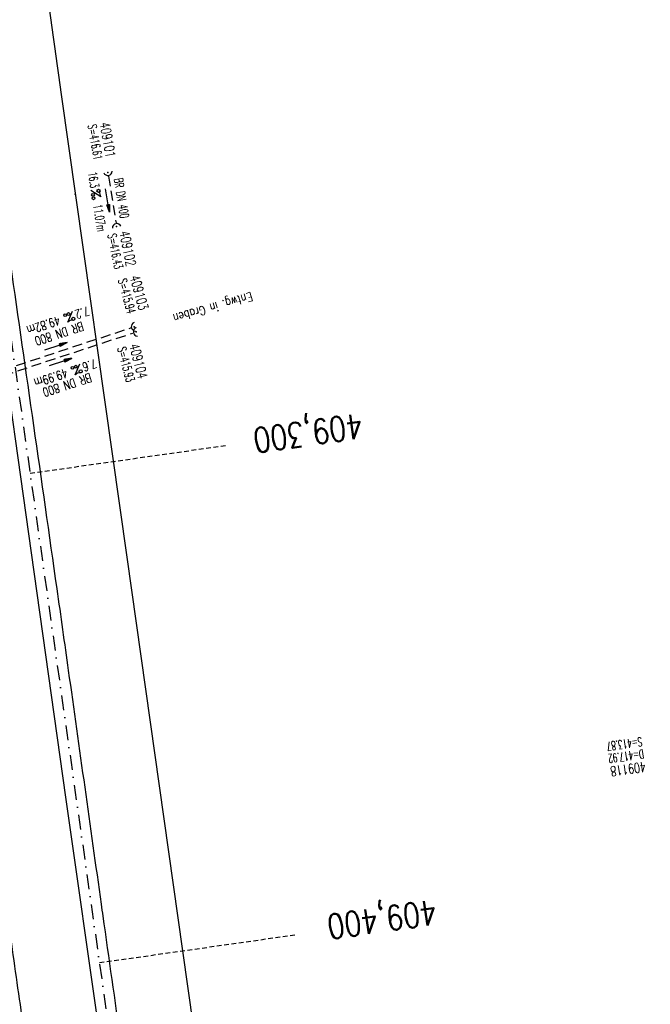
# Model space of a CAD drawing. Extents: x 446388 to 447135, y 445359 to 446567.
# Tile 33 of 39: x 446627 to 446755, y 445803 to 446002. Entities that reach past the tile are written whole.
import ezdxf
from ezdxf.enums import TextEntityAlignment as Align

# ---------------------------------------------------------------- set-up
doc = ezdxf.new("R2010")
doc.units = 0
doc.header["$LTSCALE"] = 2
doc.header["$MEASUREMENT"] = 0
for name, pattern in [('AUSGEZOGEN', [0]), ('GESTRICH-X2', [1.5, 1, -0.5]), ('GESTRICHELT', [0.75, 0.5, -0.25]), ('STRICHPT-X3', [3, 1.5, -0.75, 0, -0.75])]:
    doc.linetypes.add(name, pattern=pattern)
doc.layers.get('0').update_dxf_attribs({"linetype": 'AUSGEZOGEN'})
for name, color, linetype in [('ACHSE', 250, 'STRICHPT-X3'), ('FBR', 8, 'CONTINUOUS'), ('HEKTOM', 250, 'GESTRICHELT'), ('KANAL', 7, 'GESTRICH-X2'), ('PFEIL', 7, 'CONTINUOUS'), ('PKT', 7, 'CONTINUOUS'), ('SCHACHTNR', 6, 'CONTINUOUS'), ('SCHRIFT', 7, 'AUSGEZOGEN'), ('SCHSYMBOL', 7, 'AUSGEZOGEN'), ('TEXTO', 4, 'CONTINUOUS'), ('TEXTU', 4, 'CONTINUOUS')]:
    doc.layers.add(name, color=color, linetype=linetype)
doc.styles.add('ROMANS', font='romans.shx', dxfattribs={"width": 0.8})

# ---------------------------------------------------------------- blocks, each defined once
blk = doc.blocks.new('40')
at = {"color": 0}
blk.add_arc((0.02, 0.31), 0.91, 192.5363, 347.4637, dxfattribs=at)
blk.add_point((0, 0), dxfattribs=at)
blk = doc.blocks.new('PROM')
blk.add_line((1.57, 1.82), (0.02, 0.02))
for centre, radius in [((0.32, 1.51), 0.317), ((0.94, 0.29), 0.283), ((1.64, 0.29), 0.283)]:
    blk.add_circle(centre, radius)
blk.add_arc((0.99, 2.68), 1.03, 239.1414, 303.3549)
blk = doc.blocks.new('PFEIL2')
at = {"color": 0}
for p, q in [((0.88, 0), (-2.4, -0.01)), ((0.88, -0.27), (0.88, 0.28)), ((0.88, 0.28), (2.43, 0.01)), ((0.91, 0.27), (0.88, 0.26)), ((0.97, 0.26), (0.88, 0.25)), ((1.02, 0.25), (0.88, 0.23)), ((1.07, 0.24), (0.88, 0.21)), ((1.13, 0.23), (0.88, 0.19)), ((1.18, 0.22), (0.88, 0.17)), ((1.24, 0.21), (0.88, 0.15)), ((1.29, 0.21), (0.88, 0.14)), ((1.34, 0.2), (0.88, 0.12)), ((1.4, 0.19), (0.88, 0.1)), ((1.45, 0.18), (0.88, 0.08)), ((1.51, 0.17), (0.88, 0.06)), ((1.56, 0.16), (0.88, 0.04)), ((1.61, 0.15), (0.88, 0.02)), ((1.67, 0.14), (0.88, 0.01)), ((1.72, 0.13), (0.88, -0.01)), ((1.78, 0.12), (0.88, -0.03)), ((1.83, 0.11), (0.88, -0.05)), ((1.88, 0.1), (0.88, -0.07)), ((1.94, 0.09), (0.88, -0.09)), ((2.05, 0.08), (0.88, -0.12)), ((1.99, 0.08), (0.88, -0.11)), ((2.1, 0.07), (0.88, -0.14)), ((2.15, 0.06), (0.88, -0.16)), ((2.21, 0.05), (0.88, -0.18)), ((2.26, 0.04), (0.88, -0.2)), ((2.32, 0.03), (0.88, -0.22)), ((2.37, 0.02), (0.88, -0.23)), ((2.42, 0.01), (0.88, -0.25)), ((2.43, 0.01), (0.88, -0.27))]:
    blk.add_line(p, q, dxfattribs=at)

msp = doc.modelspace()

# ---------------------------------------------------------------- linework, layer by layer
at = {"layer": 'ACHSE', "flags": 128}
msp.add_lwpolyline([(446545.23, 446505.5), (446552.41, 446454.8), (446558.73, 446410.24), (446566.45, 446355.79), (446583.99, 446232.03), (446601.53, 446108.27), (446619.07, 445984.5), (446643.63, 445811.23), (446657.66, 445712.22), (446678.54, 445564.9), (446689.24, 445489.45), (446703.27, 445390.44), (446704.51, 445381.73)], dxfattribs=at)
at = {"layer": 'FBR'}
for points in [[(446586.89, 446089.83, 0.000001), (446588.96, 446075.27, 0.000001), (446590.43, 446064.91, 0.000008), (446592.18, 446052.58, -0.000007), (446593.94, 446040.25, -0.00042)], [(446566.97, 446230.67, -0.000005), (446569.44, 446213.12, -0.000025), (446571.19, 446200.72, 0.000056), (446572.93, 446188.31, 0.000769)], [(446575.59, 446412.44, 0), (446576.26, 446407.68, 0.000001), (446583.28, 446358.18, 0.000002), (446592.05, 446296.3, -0.000002), (446600.82, 446234.41, -0.000002), (446609.59, 446172.53, 0.000003), (446618.36, 446110.65, 0.000001), (446627.13, 446048.77, -0.000002), (446635.9, 445986.89, 0), (446649.17, 445893.31, 0), (446660.46, 445813.62), (446674.49, 445714.61, 0.000001), (446678.79, 445684.29, 0.000001), (446687.67, 445621.67)], [(446560.73, 446410.51, -0.000163), (446565.02, 446380.43, -0.000356), (446567.36, 446363.93, -0.00001), (446574.03, 446316.55, 0.000258), (446574.28, 446314.76, 0.000002), (446578.29, 446286.52, 0.000002), (446581.32, 446265.16), (446588.24, 446216.36, 0.000012), (446588.4, 446215.3, 0), (446595.35, 446166.27, 0.000004), (446602.34, 446117.05, 0.000035), (446603.07, 446111.9, 0.000422), (446603.25, 446110.65, -0.000041), (446603.43, 446109.4, -0.000819), (446605.77, 446092.81, 0.000535), (446609.35, 446067.4, 0.000292), (446612.88, 446042.55, -0.000316), (446616.42, 446017.7, -0.000151), (446616.77, 446015.26, 0.000008), (446623.3, 445968.97, 0.000332), (446625.62, 445952.55, 0.000167), (446630.29, 445919.89)], [(446598.7, 446006.58, -0.000225), (446600.93, 445991, -0.000376), (446601.9, 445984.16, -0.000144), (446604.4, 445966.31, -0.003822), (446605.81, 445955.68, 0.005593), (446606.8, 445948.41, 0.007332), (446607.36, 445944.95, -0.008027), (446607.87, 445941.79, -0.000609), (446608.94, 445934.31, -0.000264), (446611.39, 445917.08, -0.000009), (446614.18, 445897.23, 0.000038), (446614.87, 445892.35, 0.000003), (446616.86, 445878.27, 0.000004), (446618.36, 445867.68, 0.000022), (446620.71, 445851.05, 0.000045), (446621.84, 445843.01, 0.000283), (446623.59, 445830.7, -0.000114), (446625.34, 445818.39, -0.000024), (446627.87, 445800.52, -0.000062), (446628.84, 445793.73, -0.00003), (446630.58, 445781.39, 0.000016), (446632.33, 445769.05, 0.000011), (446633.74, 445759.05, 0.000008), (446635.82, 445744.38, 0.000202)]]:
    msp.add_lwpolyline(points, format="xyb", dxfattribs=at)
at = {"layer": 'FBR', "flags": 128}
msp.add_lwpolyline([(446556.66, 446409.98), (446559.82, 446387.72), (446566.88, 446338.11), (446573.77, 446289.64), (446580.75, 446240.24), (446587.91, 446189.72), (446594.85, 446140.83), (446601.73, 446092.1), (446608.81, 446042.03), (446615.85, 445992.42), (446622.77, 445943.68), (446629.78, 445894.15), (446636.77, 445844.7), (446643.7, 445796.01), (446650.72, 445746.15), (446654.06, 445722.68), (446657.67, 445696.95), (446664.65, 445647.75), (446669.82, 445611.38), (446669.85, 445611.11)], dxfattribs=at)
msp.add_lwpolyline([(446630.29, 445919.89, -0.000198), (446635, 445886.88, -0.000396), (446637.33, 445870.37, -0.000016), (446643.98, 445823.08, 0.000307), (446644.31, 445820.68, 0.000375), (446647.97, 445795.04, -0.000412), (446651.3, 445771.65, -0.000063), (446654.72, 445747.53, 0.000131), (446658.13, 445723.4, 0.000004), (446661.97, 445696.28, 0.000005), (446665.25, 445673.14), (446672.28, 445623.65, 0.000147), (446672.55, 445621.7, 0.000029), (446673.98, 445611.68)], format="xyb", dxfattribs=at)
at = {"layer": 'HEKTOM'}
for p, q in [((446629.59, 445910.25), (446669.19, 445915.88)), ((446643.63, 445811.25), (446683.22, 445816.88))]:
    msp.add_line(p, q, dxfattribs=at)
at = {"layer": 'KANAL'}
for p, q in [((446645.5, 445970.34), (446647, 445960.91)), ((446604.06, 445924.56), (446649.97, 445939.66)), ((446604.31, 445923.47), (446650.37, 445938.62))]:
    msp.add_line(p, q, dxfattribs=at)
at = {"layer": 'PKT'}
msp.add_point((446638.72, 445966.72), dxfattribs=at)

# ---------------------------------------------------------------- block references
at = {"layer": 'PFEIL'}
for p, rotation in [((446645.26, 445965.46), 279.0742999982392), ((446634.79, 445935.91), 18.20399999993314), ((446635.73, 445932.73), 18.18049999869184)]:
    msp.add_blockref('PFEIL2', p, dxfattribs=dict(at, rotation=rotation))
at = {"layer": 'SCHSYMBOL'}
for p, rotation in [((446645.37, 445971.09), 10.34452724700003), ((446647.12, 445960.16), 191.3530398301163), ((446650.68, 445939.89), 278.0671000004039), ((446651.1, 445938.85), 278.0671000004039)]:
    msp.add_blockref('40', p, dxfattribs=dict(at, rotation=rotation))
at = {"layer": 'TEXTU'}
for p, rotation in [((446641.9, 445967.46), 279.0742999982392), ((446638.18, 445943.04), 198.2039999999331), ((446639.67, 445932.39), 198.1804999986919)]:
    msp.add_blockref('PROM', p, dxfattribs=dict(at, rotation=rotation))

# ---------------------------------------------------------------- texts
at = {"layer": 'HEKTOM', "style": 'ROMANS', "width": 0.8}
for s, p in [('409,300', (446696.59, 445922.41)), ('409,400', (446711.56, 445824.02))]:
    msp.add_text(s, height=5, rotation=188.067, dxfattribs=at).set_placement(p)
at = {"layer": 'SCHACHTNR', "style": 'ROMANS'}
for s, height, rotation, width, p in [('409101', 2, 280.3444, 0.7, (446643.69, 445981.09)), ('S=416.61', 1.8, 280.3444, 0.6, (446641.23, 445980.65)), ('409102', 2, 281.3529, 0.7, (446647.7, 445959.05)), ('S=416.43', 1.8, 281.3529, 0.6, (446645.26, 445958.54)), ('S=415.94', 1.8, 285.3086, 0.6, (446647.38, 445949.34)), ('409103', 2, 285.3086, 0.7, (446649.78, 445950.02)), ('S=415.93', 1.8, 284.8576, 0.6, (446647.24, 445935.53)), ('409104', 2, 284.8576, 0.7, (446649.65, 445936.16)), ('S=413.87', 1.8, 188.067, 0.6, (446753.4, 445856.87)), ('D=417.92', 1.8, 188.067, 0.6, (446753.74, 445854.4)), ('409118', 2, 188.067, 0.7, (446754.11, 445851.9))]:
    msp.add_text(s, height=height, rotation=rotation, dxfattribs=dict(at, width=width)).set_placement(p)
at = {"layer": 'SCHRIFT', "style": 'ROMANS', "width": 0.8}
msp.add_text('Entwg. in Graben', height=1.8, rotation=196.0006, dxfattribs=at).set_placement((446674.34, 445946.93))
at = {"layer": 'TEXTO', "style": 'ROMANS'}
for s, rotation, width, p in [('BR DN 400', 279.0743, 0.6, (446647.22, 445965.78)), ('BR DN 800', 198.204, 0.75, (446635.23, 445939.35)), ('BR DN 800', 198.1805, 0.75, (446636.82, 445928.95))]:
    msp.add_text(s, height=1.8, rotation=rotation, dxfattribs=dict(at, width=width)).set_placement(p, align=Align.CENTER)
at = {"layer": 'TEXTU', "style": 'ROMANS'}
for s, rotation, width, p in [('16.3', 279.0743, 0.6, (446641.31, 445971.06)), ('11.07m', 279.0743, 0.6, (446642.37, 445964.5)), ('7.2', 198.204, 0.75, (446641.25, 445944.03)), ('49.82m', 198.204, 0.75, (446635.32, 445942.09)), ('7.6', 198.1805, 0.75, (446642.74, 445933.39)), ('49.99m', 198.1805, 0.75, (446636.83, 445931.45))]:
    msp.add_text(s, height=1.8, rotation=rotation, dxfattribs=dict(at, width=width)).set_placement(p)

doc.saveas('drawing.dxf')
